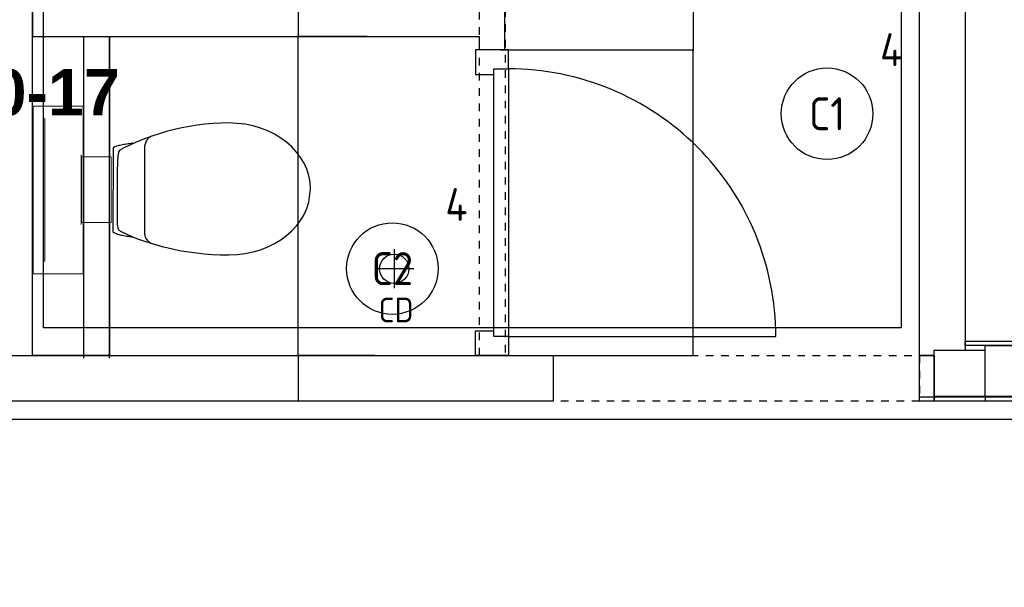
# Model space of a CAD drawing. Header units: millimetres. Extents: x -38032 to 104346, y -31182 to 78566.
# Tile 92 of 213: x 12482 to 15172, y 24971 to 26520. Entities that reach past the tile are written whole.
import ezdxf
from ezdxf.enums import TextEntityAlignment as Align

# ---------------------------------------------------------------- set-up
doc = ezdxf.new("R2010")
doc.units = ezdxf.units.MM
doc.header["$LTSCALE"] = 100
doc.set_wipeout_variables(frame=1)
doc.linetypes.add('STYLE_01', pattern=[0.41664, 0.20828, -0.20836])
for name, color, linetype in [('AB$1A---_ATTRIB025', 8, 'Continuous'), ('AL$1A---_ALGEMEEN', 8, 'Continuous'), ('AL------_MAATV', 200, 'Continuous'), ('AL------_SPARING', 2, 'Continuous'), ('BOUWKUNDIG', 8, 'Continuous'), ('EL6311--', 3, 'Continuous')]:
    doc.layers.add(name, color=color, linetype=linetype)
doc.styles.add('Arial', font='ARIAL.TTF')
doc.styles.add('Arial (bold)', font='ARIALBD.TTF')
doc.styles.add('BURO-018', font='iso.shx', dxfattribs={"height": 90})
doc.dimstyles.new('VyA', dxfattribs={"dimtxt": 2.272868, "dimasz": 2.120801, "dimexe": 1.5, "dimexo": 1.59, "dimgap": 0.5, "dimtad": 1, "dimdec": 0, "dimzin": 11, "dimtxsty": 'Arial', "dimblk": 'VW_SLASH', "dimcen": 0, "dimdle": 1, "dimazin": 0, "dimtfac": 0.8, "dimtdec": 0, "dimtix": 1, "dimtmove": 0, "dimatfit": 0, "dimldrblk": 'VW_FILLEDARROW', "dimfxl": 0, "dimfrac": 2, "dimtolj": 1, "dimtzin": 11, "dimarcsym": 0})

# ---------------------------------------------------------------- blocks, each defined once
blk = doc.blocks.new('1115B3A')
at = {"color": 0, "linetype": 'Continuous'}
blk.add_circle((0, 0), 2.5, dxfattribs=at)
at = {"color": 0, "linetype": 'Continuous', "style": 'BURO-018'}
for tag, p in [('E_GKAST', (0, 8)), ('E_GROEP', (0, 5)), ('E_SGROEP', (4.5, 5)), ('E_ARMCODE', (0, 0)), ('E_SLET', (4.5, -1))]:
    blk.add_attdef(tag, text='', height=1.8, dxfattribs=at).set_placement(p, align=Align.MIDDLE)
blk = doc.blocks.new('Centraaldoos')
at = {"color": 1, "linetype": 'Continuous'}
for p, q in [((0, -2), (0, 2)), ((-2, 0), (2, 0))]:
    blk.add_line(p, q, dxfattribs=at)
at = {"color": 0, "linetype": 'Continuous'}
blk.add_circle((0, 0), 1.5, dxfattribs=at)
at = {"color": 0, "linetype": 'Continuous', "style": 'BURO-018'}
blk.add_attdef('AL_POSNR', text='', height=1.8, dxfattribs=at).set_placement((0, 3), align=Align.CENTER)
at = {"color": 0, "linetype": 'Continuous', "style": 'BURO-018', "flags": 1}
blk.add_attdef('AL_OMS', (0, 0), '', height=1.8, dxfattribs=at)
at = {"layer": 'AL------_MAATV', "style": 'BURO-018'}
blk.add_text('CD', height=2.531, rotation=180, dxfattribs=at).set_placement((1.61, 5.48))
blk = doc.blocks.new('toil. 10 top')
at = {"color": 0, "lineweight": 5}
blk.add_wipeout([(-202.38, 176.35), (202.64, 176.35), (202.64, 77.25), (-202.38, 77.25)], dxfattribs=at).dxf.layer = 'AL$1A---_ALGEMEEN'
at = {"color": 0}
blk.add_wipeout([(-126.41, -63.78), (-125.9, -59.46), (-125.39, -54.88), (-124.88, -50.82), (-124.12, -47.01), (-123.61, -42.94), (-123.1, -39.13), (-122.34, -35.57), (-121.58, -32.02), (-120.82, -28.71), (-120.05, -25.66), (-119.29, -22.87), (-118.27, -19.82), (-117.51, -17.28), (-116.5, -14.99), (-113.95, -10.42), (115.23, -9.66), (116.5, -11.69), (117.77, -13.97), (119.04, -16.52), (120.06, -19.31), (121.08, -22.36), (122.09, -25.41), (122.86, -28.71), (123.87, -32.02), (124.64, -36.08), (125.14, -39.64), (125.91, -43.45), (126.67, -47.52), (127.18, -51.33), (127.94, -55.39), (129.46, -63.27)], dxfattribs=at).dxf.layer = 'AL$1A---_ALGEMEEN'
at = {"layer": 'AL$1A---_ALGEMEEN', "color": 0, "lineweight": 5, "flags": 128}
blk.add_lwpolyline([(-202.38, 176.35), (202.64, 176.35), (202.64, 77.25), (-202.38, 77.25), (-202.38, 176.35)], dxfattribs=at)
at = {"layer": 'AL$1A---_ALGEMEEN', "color": 0, "flags": 128}
blk.add_lwpolyline([(-126.41, -63.78), (-125.9, -59.46), (-125.39, -54.88), (-124.88, -50.82), (-124.12, -47.01), (-123.61, -42.94), (-123.1, -39.13), (-122.34, -35.57), (-121.58, -32.02), (-120.82, -28.71), (-120.05, -25.66), (-119.29, -22.87), (-118.27, -19.82), (-117.51, -17.28), (-116.5, -14.99), (-113.95, -10.42), (115.23, -9.66), (116.5, -11.69), (117.77, -13.97), (119.04, -16.52), (120.06, -19.31), (121.08, -22.36), (122.09, -25.41), (122.86, -28.71), (123.87, -32.02), (124.64, -36.08), (125.14, -39.64), (125.91, -43.45), (126.67, -47.52), (127.18, -51.33), (127.94, -55.39), (129.46, -63.27)], dxfattribs=at)
at = {"color": 0, "lineweight": 5}
blk.add_wipeout([(-89.82, 75.21), (89.57, 75.21), (89.57, -4.57), (-89.82, -4.57)], dxfattribs=at).dxf.layer = 'AL$1A---_ALGEMEEN'
at = {"color": 0}
blk.add_wipeout([(-182.05, -326), (-181.8, -304.15), (-180.53, -282.55), (-178.5, -260.95), (-175.96, -239.61), (-172.4, -218.77), (-168.59, -198.19), (-164.01, -177.86), (-159.18, -158.29), (-153.59, -139.24), (-147.75, -120.94), (-141.65, -103.15), (-135.3, -86.65), (-128.69, -70.89), (-121.83, -55.65), (-114.97, -41.42), (-107.86, -28.46), (-106.59, -27.19), (-104.3, -25.92), (-101, -24.9), (-96.93, -24.14), (-92.1, -23.38), (-86.51, -22.87), (-80.16, -22.36), (-73.04, -22.11), (-65.68, -21.85), (-57.29, -21.6), (-48.65, -21.6), (-39.5, -21.6), (-29.85, -21.34), (-19.68, -21.34), (1.41, -21.34), (11.81, -21.34), (22.49, -21.34), (32.4, -21.34), (42.31, -21.09), (51.2, -21.09), (60.09, -20.84), (68.22, -20.84), (76.1, -20.84), (82.96, -21.09), (89.32, -21.34), (95.16, -21.6), (99.99, -22.11), (104.05, -22.87), (107.1, -23.63), (110.66, -25.66), (113.96, -32.52), (120.82, -45.99), (127.43, -60.98), (133.78, -76.74), (139.63, -93.25), (145.47, -110.27), (150.81, -128.31), (155.89, -147.11), (158.18, -156.77), (162.5, -176.33), (166.56, -196.41), (169.86, -216.99), (172.66, -238.34), (174.95, -259.93), (176.73, -281.79), (177.74, -303.64), (178.25, -326), (177.23, -348.87), (174.44, -370.981), (170.12, -392.571), (164.02, -412.651), (156.4, -432.471), (147.25, -450.511), (136.83, -467.791), (125.4, -483.801), (112.44, -498.031), (98.72, -510.981), (83.73, -522.161), (67.97, -531.821), (51.45, -539.191), (34.43, -544.781), (-1.9, -549.101), (-20.19, -548.081), (-38.23, -544.781), (-55.51, -539.191), (-72.03, -531.821), (-87.78, -522.161), (-102.52, -510.981), (-116.5, -498.031), (-129.2, -483.801), (-140.89, -467.791), (-151.31, -450.511), (-160.46, -432.471), (-168.08, -412.651), (-174.18, -392.571), (-178.5, -370.981)], dxfattribs=at).dxf.layer = 'AL$1A---_ALGEMEEN'
at = {"layer": 'AL$1A---_ALGEMEEN', "color": 0}
blk.add_line((460, 0), (-460, 0), dxfattribs=at)
at = {"layer": 'AL$1A---_ALGEMEEN', "color": 0, "lineweight": 5, "flags": 128}
blk.add_lwpolyline([(-89.82, 75.21), (89.57, 75.21), (89.57, -4.57), (-89.82, -4.57), (-89.82, 75.21)], dxfattribs=at)
at = {"layer": 'AL$1A---_ALGEMEEN', "color": 0, "flags": 128}
blk.add_lwpolyline([(-182.05, -326), (-181.8, -304.15), (-180.53, -282.55), (-178.5, -260.95), (-175.96, -239.61), (-172.4, -218.77), (-168.59, -198.19), (-164.01, -177.86), (-159.18, -158.29), (-153.59, -139.24), (-147.75, -120.94), (-141.65, -103.15), (-135.3, -86.65), (-128.69, -70.89), (-121.83, -55.65), (-114.97, -41.42), (-107.86, -28.46), (-106.59, -27.19), (-104.3, -25.92), (-101, -24.9), (-96.93, -24.14), (-92.1, -23.38), (-86.51, -22.87), (-80.16, -22.36), (-73.04, -22.11), (-65.68, -21.85), (-57.29, -21.6), (-48.65, -21.6), (-39.5, -21.6), (-29.85, -21.34), (-19.68, -21.34), (1.41, -21.34), (11.81, -21.34), (22.49, -21.34), (32.4, -21.34), (42.31, -21.09), (51.2, -21.09), (60.09, -20.84), (68.22, -20.84), (76.1, -20.84), (82.96, -21.09), (89.32, -21.34), (95.16, -21.6), (99.99, -22.11), (104.05, -22.87), (107.1, -23.63), (110.66, -25.66), (113.96, -32.52), (120.82, -45.99), (127.43, -60.98), (133.78, -76.74), (139.63, -93.25), (145.47, -110.27), (150.81, -128.31), (155.89, -147.11), (158.18, -156.77), (162.5, -176.33), (166.56, -196.41), (169.86, -216.99), (172.66, -238.34), (174.95, -259.93), (176.73, -281.79), (177.74, -303.64), (178.25, -326), (177.23, -348.87), (174.44, -370.981), (170.12, -392.571), (164.02, -412.651), (156.4, -432.471), (147.25, -450.511), (136.83, -467.791), (125.4, -483.801), (112.44, -498.031), (98.72, -510.981), (83.73, -522.161), (67.97, -531.821), (51.45, -539.191), (34.43, -544.781), (-1.9, -549.101), (-20.19, -548.081), (-38.23, -544.781), (-55.51, -539.191), (-72.03, -531.821), (-87.78, -522.161), (-102.52, -510.981), (-116.5, -498.031), (-129.2, -483.801), (-140.89, -467.791), (-151.31, -450.511), (-160.46, -432.471), (-168.08, -412.651), (-174.18, -392.571), (-178.5, -370.981), (-182.05, -326)], dxfattribs=at)
at = {"color": 0, "lineweight": 5}
for points in [[(-228.05, 208.36), (-228.05, 71.4), (-89.82, 71.4)], [(89.82, 71.4), (229.32, 71.4), (229.32, 208.87)]]:
    blk.add_wipeout(points, dxfattribs=at).dxf.layer = 'AL$1A---_ALGEMEEN'
at = {"color": 0}
blk.add_wipeout([(-145.72, -115.35), (-144.45, -112.56), (-142.92, -110.01), (-141.14, -107.73), (-139.11, -105.19), (-137.08, -103.41), (-134.79, -101.88), (-132.25, -100.36), (-129.71, -99.09), (-127.17, -98.33), (-124.37, -97.31), (-121.83, -96.8), (-119.04, -96.29), (-116.24, -96.04), (-113.45, -95.79), (-107.86, -95.54), (110.66, -95.54), (112.95, -95.79), (115.74, -95.79), (118.28, -96.04), (120.82, -96.04), (123.36, -96.55), (125.91, -97.06), (128.19, -97.82), (130.73, -98.83), (133.02, -99.85), (135.31, -101.12), (137.59, -102.9), (139.63, -104.68), (141.66, -107.22), (143.44, -109.51), (147, -115.35)], dxfattribs=at).dxf.layer = 'AL$1A---_ALGEMEEN'
at = {"layer": 'AL$1A---_ALGEMEEN', "color": 0, "lineweight": 5}
blk.add_line((-228.05, 208.36), (229.32, 208.36), dxfattribs=at)
at = {"layer": 'AL$1A---_ALGEMEEN', "color": 0}
blk.add_line((460, 70), (-460, 70), dxfattribs=at)
at = {"layer": 'AL$1A---_ALGEMEEN', "color": 0, "lineweight": 5, "flags": 128}
for points in [[(-228.05, 208.36), (-228.05, 71.4), (-89.82, 71.4)], [(89.82, 71.4), (229.32, 71.4), (229.32, 208.87)]]:
    blk.add_lwpolyline(points, dxfattribs=at)
at = {"layer": 'AL$1A---_ALGEMEEN', "color": 0, "flags": 128}
blk.add_lwpolyline([(-145.72, -115.35), (-144.45, -112.56), (-142.92, -110.01), (-141.14, -107.73), (-139.11, -105.19), (-137.08, -103.41), (-134.79, -101.88), (-132.25, -100.36), (-129.71, -99.09), (-127.17, -98.33), (-124.37, -97.31), (-121.83, -96.8), (-119.04, -96.29), (-116.24, -96.04), (-113.45, -95.79), (-107.86, -95.54), (110.66, -95.54), (112.95, -95.79), (115.74, -95.79), (118.28, -96.04), (120.82, -96.04), (123.36, -96.55), (125.91, -97.06), (128.19, -97.82), (130.73, -98.83), (133.02, -99.85), (135.31, -101.12), (137.59, -102.9), (139.63, -104.68), (141.66, -107.22), (143.44, -109.51), (147, -115.35)], dxfattribs=at)
blk = doc.blocks.new('32x_hout-mk 809-p')
at = {"color": 0}
for points in [[(-20.7, -167), (-20.7, -100), (-110.7, -100), (-110.7, -167)], [(-110.7, -867), (-20.7, -867), (-20.7, -934), (-110.7, -934)]]:
    blk.add_wipeout(points, dxfattribs=at).dxf.layer = 'AL$1A---_ALGEMEEN'
at = {"layer": 'AL$1A---_ALGEMEEN', "color": 0}
for points in [[(-20.7, -167), (-20.7, -100), (-110.7, -100), (-110.7, -167)], [(709.1, -864.1), (708.4, -846.2), (707.3, -828.3), (705.8, -810.4), (703.8, -792.6), (701.4, -774.9), (698.5, -757.2), (695.3, -739.6), (691.6, -722.1), (687.4, -704.6), (682.8, -687.3), (677.9, -670.1), (672.4, -653), (666.6, -636.1), (660.4, -619.3), (653.7, -602.6), (646.7, -586.2), (639.2, -569.9), (631.3, -553.8), (623.1, -537.9), (614.5, -522.2), (605.4, -506.7), (596, -491.5), (586.3, -476.4), (576.1, -461.7), (565.6, -447.1), (554.8, -432.9), (543.6, -418.9), (532.1, -405.2), (520.2, -391.8), (508, -378.6), (495.5, -365.8), (482.7, -353.3), (469.5, -341.1), (456.1, -329.2), (442.4, -317.7), (428.4, -306.5), (414.2, -295.7), (399.6, -285.2), (384.9, -275), (369.8, -265.3), (354.6, -255.9), (339.1, -246.8), (323.4, -238.2), (307.5, -229.9), (291.4, -222.1), (275.1, -214.6), (258.7, -207.6), (242, -200.9), (225.2, -194.7), (208.3, -188.8), (191.2, -183.4), (174, -178.4), (156.7, -173.9), (139.2, -169.7), (121.7, -166), (104.1, -162.7), (86.4, -159.9), (68.7, -157.5), (50.8, -155.5), (33, -154), (15.1, -152.9), (-2.8, -152.2), (-20.7, -152), (-20.7, -882), (709.3, -882)], [(-110.7, -867), (-20.7, -867), (-20.7, -934), (-110.7, -934)]]:
    blk.add_lwpolyline(points, close=True, dxfattribs=at)
at = {"color": 0}
blk.add_wipeout([(-60.7, -152), (-20.7, -152), (-20.7, -882), (-60.7, -882)], dxfattribs=at).dxf.layer = 'AL$1A---_ALGEMEEN'
at = {"layer": 'AL$1A---_ALGEMEEN', "color": 0}
blk.add_lwpolyline([(-60.7, -152), (-20.7, -152), (-20.7, -882), (-60.7, -882)], close=True, dxfattribs=at)
blk = doc.blocks.new('VW_SLASH')
at = {"layer": 'AL$1A---_ALGEMEEN', "color": 0, "linetype": 'ByBlock', "lineweight": -2}
blk.add_line((0, 0), (-1, 0), dxfattribs=at)
at = {"layer": 'AL$1A---_ALGEMEEN', "color": 0, "linetype": 'ByBlock', "lineweight": 5}
blk.add_line((0.5, 0.5), (-0.5, -0.5), dxfattribs=at)
blk = doc.blocks.new('*D1164')
at = {"layer": 'AL$1A---_ALGEMEEN', "color": 0, "lineweight": -2}
for p, q in [((-42908.6, -2970), (-43119.2, -2970)), ((-43117.7, -2972.1), (-43117.7, -3092.9)), ((-43033.6, -3095), (-43119.2, -3095))]:
    blk.add_line(p, q, dxfattribs=at)
at = {"layer": 'AL$1A---_ALGEMEEN', "color": 0, "lineweight": -2, "xscale": 2.12080078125, "yscale": 2.12080078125, "zscale": 2.12080078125}
for p, rotation in [((-43117.7, -2970), 90), ((-43117.7, -3095), 270)]:
    blk.add_blockref('VW_SLASH', p, dxfattribs=dict(at, rotation=rotation))
blk = doc.blocks.new('VW_FILLEDARROW')
at = {"layer": 'AL$1A---_ALGEMEEN', "color": 0, "lineweight": -2}
blk.add_solid([(0, 0), (0.5, 0.5), (0.5, -0.5)], dxfattribs=at)
blk = doc.blocks.new('*D1170')
at = {"layer": 'AL$1A---_ALGEMEEN', "color": 0, "lineweight": -2}
for p, q in [((-42600.4, -2019.7), (-42037.5, -2019.7)), ((-42039, -2021.8), (-42039, -2133.9)), ((-42566.4, -2136), (-42037.5, -2136))]:
    blk.add_line(p, q, dxfattribs=at)
at = {"layer": 'AL$1A---_ALGEMEEN', "color": 0, "lineweight": -2, "xscale": 2.12080078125, "yscale": 2.12080078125, "zscale": 2.12080078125}
for p, rotation in [((-42039, -2019.7), 90), ((-42039, -2136), 270)]:
    blk.add_blockref('VW_SLASH', p, dxfattribs=dict(at, rotation=rotation))
blk = doc.blocks.new('*D1171')
at = {"layer": 'AL$1A---_ALGEMEEN', "color": 0, "lineweight": -2}
for p, q in [((-42521.4, -2136), (-42037.5, -2136)), ((-42039, -2967.9), (-42039, -2138.1)), ((-42521.4, -2970), (-42037.5, -2970))]:
    blk.add_line(p, q, dxfattribs=at)
at = {"layer": 'AL$1A---_ALGEMEEN', "color": 0, "lineweight": -2, "xscale": 2.12080078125, "yscale": 2.12080078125, "zscale": 2.12080078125}
for p, rotation in [((-42039, -2136), 90), ((-42039, -2970), 270)]:
    blk.add_blockref('VW_SLASH', p, dxfattribs=dict(at, rotation=rotation))
blk = doc.blocks.new('*D1143')
at = {"layer": 'AL$1A---_ALGEMEEN', "color": 0, "lineweight": -2}
for p, q in [((-42979.3, -2030), (-43119.2, -2030)), ((-43117.7, -2032.1), (-43117.7, -2097.9)), ((-42979.3, -2100), (-43119.2, -2100))]:
    blk.add_line(p, q, dxfattribs=at)
at = {"layer": 'AL$1A---_ALGEMEEN', "color": 0, "lineweight": -2, "xscale": 2.12080078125, "yscale": 2.12080078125, "zscale": 2.12080078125}
for p, rotation in [((-43117.7, -2030), 90), ((-43117.7, -2100), 270)]:
    blk.add_blockref('VW_SLASH', p, dxfattribs=dict(at, rotation=rotation))
blk = doc.blocks.new('*D1146')
at = {"layer": 'AL$1A---_ALGEMEEN', "color": 0, "lineweight": -2}
for p, q in [((-42929.3, -2100), (-43119.2, -2100)), ((-43117.7, -2967.9), (-43117.7, -2102.1)), ((-42929.3, -2970), (-43119.2, -2970))]:
    blk.add_line(p, q, dxfattribs=at)
at = {"layer": 'AL$1A---_ALGEMEEN', "color": 0, "lineweight": -2, "xscale": 2.12080078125, "yscale": 2.12080078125, "zscale": 2.12080078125}
for p, rotation in [((-43117.7, -2100), 90), ((-43117.7, -2970), 270)]:
    blk.add_blockref('VW_SLASH', p, dxfattribs=dict(at, rotation=rotation))
blk = doc.blocks.new('32x_hout-mk 813a-p')
at = {"layer": 'AL$1A---_ALGEMEEN', "color": 0}
blk.add_lwpolyline([(0, 139), (2428, 139), (2428, 0), (0, 0)], close=True, dxfattribs=at)
at = {"color": 0}
blk.add_wipeout([(0, 139), (90, 139), (90, 0), (0, 0)], dxfattribs=at).dxf.layer = 'AL$1A---_ALGEMEEN'
at = {"layer": 'AL$1A---_ALGEMEEN', "color": 0}
blk.add_lwpolyline([(0, 139), (90, 139), (90, 0), (0, 0)], close=True, dxfattribs=at)
blk = doc.blocks.new('wandaanzicht pijltje')
blk = doc.blocks.new('Group-30')
at = {"layer": 'AL$1A---_ALGEMEEN', "color": 0, "linetype": 'STYLE_01'}
blk.add_lwpolyline([(-42421.379, -2970.004), (-41421.379, -2970.004), (-41421.379, -3095.004), (-42421.379, -3095.004)], close=True, dxfattribs=at)
at = {"color": 0}
blk.add_wipeout([(-41381, -3082.5), (-41242, -3082.5), (-41242, -3095), (-41381, -3095)], dxfattribs=at).dxf.layer = 'AL$1A---_ALGEMEEN'
at = {"layer": 'AL$1A---_ALGEMEEN', "color": 0}
blk.add_lwpolyline([(-41381, -3082.5), (-41242, -3082.5), (-41242, -3095), (-41381, -3095)], close=True, dxfattribs=at)
at = {"color": 0}
for points in [[(-41352.5, 724.996), (-41352.5, 924.996), (-41296.379, 924.996), (-41296.379, -2970.004), (-41421.379, -2970.004), (-41421.379, 724.996)], [(-45336, -2970.004), (-42421.379, -2970.004), (-42421.379, -3095.004), (-45336, -3095.004)]]:
    blk.add_wipeout(points, dxfattribs=at).dxf.layer = 'AL$1A---_ALGEMEEN'
at = {"layer": 'AL$1A---_ALGEMEEN', "color": 0}
for points in [[(-41352.5, 724.996), (-41352.5, 924.996), (-41296.379, 924.996), (-41296.379, -2970.004), (-41421.379, -2970.004), (-41421.379, 724.996)], [(-45336, -2970.004), (-42421.379, -2970.004), (-42421.379, -3095.004), (-45336, -3095.004)]]:
    blk.add_lwpolyline(points, close=True, dxfattribs=at)
at = {"color": 0}
for points in [[(-43843.69, -2100.004), (-43633.69, -2100.004), (-43633.69, -2970.004), (-43843.69, -2970.004)], [(-41381, -2956), (-41242, -2956), (-41242, -3082.5), (-41381, -3082.5)]]:
    blk.add_wipeout(points, dxfattribs=at).dxf.layer = 'AL$1A---_ALGEMEEN'
at = {"layer": 'AL$1A---_ALGEMEEN', "color": 0}
for points in [[(-43843.69, -2100.004), (-43633.69, -2100.004), (-43633.69, -2970.004), (-43843.69, -2970.004)], [(-41381, -2956), (-41242, -2956), (-41242, -3082.5), (-41381, -3082.5)], [(-41421.379, -2970.004), (-41381, -2970.004), (-41381, -3095), (-41421.379, -3095)]]:
    blk.add_lwpolyline(points, close=True, dxfattribs=at)
at = {"layer": 'AL$1A---_ALGEMEEN', "color": 0, "xscale": -1, "rotation": 90}
blk.add_blockref('toil. 10 top', (-43633.69, -2517.629), dxfattribs=at)
at = {"layer": 'AL$1A---_ALGEMEEN', "color": 0}
dim = blk.add_linear_dim(base=(-43117.69, -3095.004), p1=(-42907, -2970.004), p2=(-43032, -3095.004), angle=90, dimstyle='VyA', override={"dimtxt": 2.272868, "dimgap": 25, "dimlfac": 50, "dimpost": '<>', "dimtxsty": 'Arial', "dimtmove": 2}, dxfattribs=at)
dim.commit()
dim.dimension.update_dxf_attribs({"geometry": '*D1164', "text_midpoint": (-43143.85, -3032.504)})
at = {"color": 0}
blk.add_wipeout([(-42553.69, -2148.004), (-42553.69, -1998.004), (-42623.69, -1998.004), (-42623.69, -2030.004), (-43843.69, -2030.004), (-43843.69, -2100.004), (-42623.69, -2100.004), (-42623.69, -2148.004)], dxfattribs=at).dxf.layer = 'AL$1A---_ALGEMEEN'
at = {"layer": 'AL$1A---_ALGEMEEN', "color": 0}
blk.add_lwpolyline([(-42553.69, -2148.004), (-42553.69, -1998.004), (-42623.69, -1998.004), (-42623.69, -2030.004), (-43843.69, -2030.004), (-43843.69, -2100.004), (-42623.69, -2100.004), (-42623.69, -2148.004)], close=True, dxfattribs=at)
for p1, p2, picture, middle in [((-42977.69, -2030.004), (-42977.69, -2100.004), '*D1143', (-43143.851, -2065.004)), ((-42927.69, -2970.004), (-42927.69, -2100.004), '*D1146', (-43143.851, -2535.004))]:
    dim = blk.add_linear_dim(base=(-43117.69, -2100.004), p1=p1, p2=p2, angle=90, dimstyle='VyA', override={"dimtxt": 2.272868, "dimgap": 25, "dimlfac": 50, "dimpost": '<>', "dimtxsty": 'Arial', "dimtmove": 2}, dxfattribs=at)
    dim.commit()
    dim.dimension.update_dxf_attribs({"geometry": picture, "text_midpoint": middle})
blk.add_blockref('32x_hout-mk 809-p', (-42522.983, -2036.004), dxfattribs=at)
at = {"color": 0}
blk.add_wipeout([(-43843.69, -2970.004), (-43843.69, -2320.169), (-43843.69, -2100.004), (-43843.69, -2030.004), (-43843.69, -1160.004), (-43843.69, -1090.004), (-43843.69, -220.004), (-43843.69, -150.004), (-43843.69, -90.169), (-43843.69, 724.996), (-43913.69, 724.996), (-43913.69, -70.012), (-43913.69, -150.004), (-43913.69, -220.004), (-43913.69, -1090.004), (-43913.69, -1160.004), (-43913.69, -2030.004), (-43913.69, -2100.004), (-43913.69, -2300.012), (-43913.69, -2970.004)], dxfattribs=at).dxf.layer = 'AL$1A---_ALGEMEEN'
at = {"layer": 'AL$1A---_ALGEMEEN', "color": 0}
blk.add_lwpolyline([(-43843.69, -2970.004), (-43843.69, -2320.169), (-43843.69, -2100.004), (-43843.69, -2030.004), (-43843.69, -1160.004), (-43843.69, -1090.004), (-43843.69, -220.004), (-43843.69, -150.004), (-43843.69, -90.169), (-43843.69, 724.996), (-43913.69, 724.996), (-43913.69, -70.012), (-43913.69, -150.004), (-43913.69, -220.004), (-43913.69, -1090.004), (-43913.69, -1160.004), (-43913.69, -2030.004), (-43913.69, -2100.004), (-43913.69, -2300.012), (-43913.69, -2970.004)], close=True, dxfattribs=at)
at = {"layer": 'AL$1A---_ALGEMEEN', "color": 0, "linetype": 'STYLE_01'}
blk.add_lwpolyline([(-42622.822, 724.996), (-42552.822, 724.996), (-42552.822, -2970.004), (-42622.822, -2970.004)], close=True, dxfattribs=at)
at = {"layer": 'AL$1A---_ALGEMEEN', "color": 0}
for p1, p2, picture, middle in [((-42601.969, -2019.67), (-42568, -2136.004), '*D1170', (-42065.16, -2077.837)), ((-42523, -2970.004), (-42523, -2136.004), '*D1171', (-42065.16, -2553.004))]:
    dim = blk.add_linear_dim(base=(-42039, -2136.004), p1=p1, p2=p2, angle=90, dimstyle='VyA', override={"dimtxt": 2.272868, "dimgap": 25, "dimlfac": 50, "dimpost": '<>', "dimtxsty": 'Arial', "dimtmove": 2}, dxfattribs=at)
    dim.commit()
    dim.dimension.update_dxf_attribs({"geometry": picture, "text_midpoint": middle})
blk = doc.blocks.new('200254 W 212 3 04-12-2007')
at = {"layer": 'AL$1A---_ALGEMEEN'}
blk.add_lwpolyline([(-23244.4, -1587.8), (-23214, -1587.8), (-6946.7, -1587.8), (-6946.7, 442.4), (-25688, 442.4), (-25688, -4293.1), (-23264, -4293.1), (-23264, -1587.8)], close=True, dxfattribs=at)
blk.add_lwpolyline([(-23244.4, -1587.8), (-23214, -1587.8), (-6946.7, -1587.8), (-6946.7, 442.4), (-25688, 442.4), (-25688, -4293.1), (-23264, -4293.1), (-23264, -1587.8)], close=True, dxfattribs=at)
blk.add_blockref('Group-30', (20163, 3587.4), dxfattribs=at)
blk.add_lwpolyline([(-23650.9, 4262.4), (-21307.9, 4262.4), (-21307.9, 692.4), (-23650.9, 692.4)], close=True, dxfattribs=at)
blk.add_blockref('32x_hout-mk 813a-p', (-21079, 505.4), dxfattribs=at)
ref = blk.add_blockref('wandaanzicht pijltje', (-23719, 1115), dxfattribs=dict(at, rotation=180))
ref.add_attrib('stramiennummer', '510-17', dxfattribs={"layer": 'AB$1A---_ATTRIB025', "height": 126.27, "style": 'Arial (bold)'}).set_placement((-23716.7, 1398.6), align=Align.TOP_CENTER)
for points in [[(-21133.4, 656.4), (-18651, 656.4), (-18651, 644.4), (-21133.4, 644.4)], [(-21258.4, 504.4), (-18651, 504.4), (-18651, 492.4), (-21258.4, 492.4)]]:
    blk.add_lwpolyline(points, close=True, dxfattribs=at)

msp = doc.modelspace()

# ---------------------------------------------------------------- block references
at = {"layer": 'BOUWKUNDIG'}
msp.add_blockref('200254 W 212 3 04-12-2007', (36198, 24986.5), dxfattribs=at)

# ---------------------------------------------------------------- next in the draw order: block references
at = {"layer": 'AL------_SPARING', "xscale": 26.66666666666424, "yscale": 26.66666666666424, "zscale": 26.66666666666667, "rotation": 180}
msp.add_blockref('Centraaldoos', (13505.3, 25840.4), dxfattribs=at)
at = {"layer": 'EL6311--'}
ref = msp.add_blockref('1115B3A', (14687.4, 26263.4), dxfattribs=dict(at, xscale=50, yscale=50, zscale=50))
ref.add_attrib('E_ARMCODE', 'C1', dxfattribs={"layer": '0', "color": 1, "linetype": 'Continuous', "height": 90, "style": 'BURO-018'}).set_placement((14687.4, 26263.4), align=Align.MIDDLE)
ref.add_attrib('E_GROEP', '4', dxfattribs={"layer": '0', "color": 1, "linetype": 'Continuous', "height": 90, "style": 'BURO-018'}).set_placement((14862.4, 26438.4), align=Align.MIDDLE)
ref = msp.add_blockref('1115B3A', (13500.2, 25840.9), dxfattribs=dict(at, xscale=50, yscale=50, zscale=50))
ref.add_attrib('E_ARMCODE', 'C2', dxfattribs={"layer": '0', "color": 1, "linetype": 'Continuous', "height": 90, "style": 'BURO-018'}).set_placement((13500.2, 25840.9), align=Align.MIDDLE)
ref.add_attrib('E_GROEP', '4', dxfattribs={"layer": '0', "color": 1, "linetype": 'Continuous', "height": 90, "style": 'BURO-018'}).set_placement((13675.2, 26015.9), align=Align.MIDDLE)

doc.saveas('drawing.dxf')
